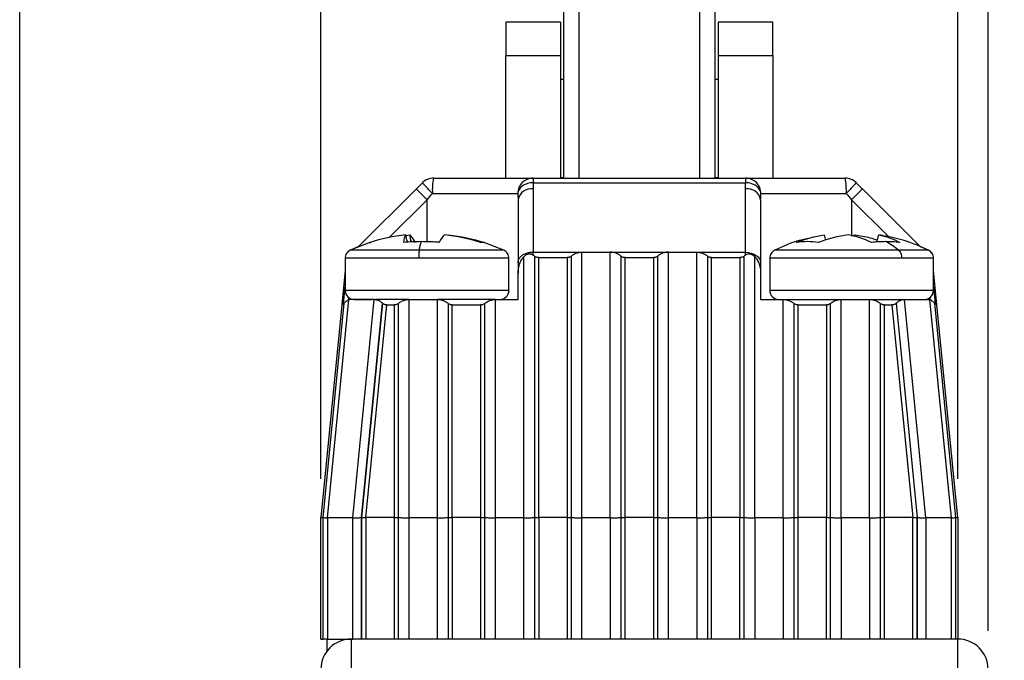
# Model space of a CAD drawing. Header units: millimetres. Extents: x 0 to 432, y 0 to 279.
# Tile 11 of 14: x 235 to 268, y 168 to 190. Entities that reach past the tile are written whole.
import ezdxf

# ---------------------------------------------------------------- set-up
doc = ezdxf.new("R2010")
doc.units = ezdxf.units.MM
doc.layers.add('DIMENSIONS', color=140, linetype='Continuous')
doc.styles.add('SLDTEXTSTYLE0', font='TXT', dxfattribs={"width": 0.75})
doc.dimstyles.new('SLDDIMSTYLE2', dxfattribs={"dimtxt": 3.5, "dimasz": 3.5, "dimexe": 0, "dimexo": 0.0625, "dimgap": 0.875, "dimtad": 0, "dimtih": 1, "dimtoh": 1, "dimdec": 1, "dimrnd": 1e-09, "dimzin": 12, "dimdsep": 46, "dimtxsty": 'SLDTEXTSTYLE0', "dimsah": 1, "dimcen": 0.09, "dimadec": 0, "dimazin": 3, "dimtfac": 1, "dimtdec": 1, "dimtofl": 0, "dimtmove": 0, "dimatfit": 3, "dimfxl": 0, "dimfrac": 2, "dimtolj": 1, "dimtzin": 12, "dimarcsym": 0})
doc.dimstyles.new('SLDDIMSTYLE3', dxfattribs={"dimtxt": 3.5, "dimasz": 3.5, "dimexe": 0, "dimexo": 0.0625, "dimgap": 0.875, "dimtad": 0, "dimtih": 1, "dimtoh": 1, "dimdec": 1, "dimrnd": 1e-09, "dimzin": 4, "dimdsep": 46, "dimtxsty": 'SLDTEXTSTYLE0', "dimsah": 1, "dimcen": 0.09, "dimadec": 0, "dimazin": 1, "dimtfac": 1, "dimtdec": 1, "dimtmove": 0, "dimatfit": 0, "dimfxl": 0, "dimfrac": 2, "dimtolj": 1, "dimtzin": 12, "dimarcsym": 0})

# ---------------------------------------------------------------- blocks, each defined once
blk = doc.blocks.new('_D_6')
at = {"layer": 'DIMENSIONS'}
for p, q in [((259.156, 190.696), (286.564, 190.696)), ((283.389, 190.696), (283.389, 153.24)), ((278.863, 146.919), (277.797, 146.919)), ((277.797, 146.919), (277.797, 141.363)), ((287.914, 146.919), (288.981, 146.919)), ((288.981, 146.919), (288.981, 141.363)), ((277.797, 141.363), (278.863, 141.363)), ((288.981, 141.363), (287.914, 141.363)), ((283.389, 103.196), (283.389, 140.652)), ((265.956, 103.196), (286.564, 103.196))]:
    blk.add_line(p, q, dxfattribs=at)
for points in [[(283.389, 190.696), (282.389, 187.196), (284.389, 187.196)], [(283.389, 103.196), (284.389, 106.696), (282.389, 106.696)]]:
    blk.add_solid(points, dxfattribs=at)
at = {"layer": 'DIMENSIONS', "char_height": 3.5, "attachment_point": 1, "style": 'SLDTEXTSTYLE0'}
for s, insert in [('87.5', (278.863, 152.142)), ('3.44', (278.863, 145.874))]:
    blk.add_mtext(s, dxfattribs=dict(at, insert=insert))
blk = doc.blocks.new('_D_7')
at = {"layer": 'DIMENSIONS'}
for p, q in [((245.386, 174.475), (245.386, 203.871)), ((266.386, 174.475), (266.386, 203.871)), ((245.386, 200.696), (239.036, 200.696)), ((251.361, 200.67), (250.294, 200.67)), ((250.294, 200.67), (250.294, 195.113)), ((260.412, 200.67), (261.479, 200.67)), ((261.479, 200.67), (261.479, 195.113)), ((266.386, 200.696), (272.736, 200.696)), ((250.294, 195.113), (251.361, 195.113)), ((261.479, 195.113), (260.412, 195.113))]:
    blk.add_line(p, q, dxfattribs=at)
for points in [[(245.386, 200.696), (241.886, 201.696), (241.886, 199.696)], [(266.386, 200.696), (269.886, 199.696), (269.886, 201.696)]]:
    blk.add_solid(points, dxfattribs=at)
at = {"layer": 'DIMENSIONS', "char_height": 3.5, "attachment_point": 1, "style": 'SLDTEXTSTYLE0'}
for s, insert in [('21.0', (251.361, 205.892)), ('0.83', (251.361, 199.625))]:
    blk.add_mtext(s, dxfattribs=dict(at, insert=insert))
blk = doc.blocks.new('_D_8')
at = {"layer": 'DIMENSIONS'}
for p, q in [((235.453, 165.606), (235.453, 218.429)), ((267.386, 169.466), (267.386, 218.429)), ((235.453, 215.254), (242.758, 215.254)), ((246.894, 215.227), (245.828, 215.227)), ((245.828, 215.227), (245.828, 209.671)), ((255.945, 215.227), (257.012, 215.227)), ((257.012, 215.227), (257.012, 209.671)), ((267.386, 215.254), (260.081, 215.254)), ((245.828, 209.671), (246.894, 209.671)), ((257.012, 209.671), (255.945, 209.671))]:
    blk.add_line(p, q, dxfattribs=at)
for points in [[(235.453, 215.254), (238.953, 214.254), (238.953, 216.254)], [(267.386, 215.254), (263.886, 216.254), (263.886, 214.254)]]:
    blk.add_solid(points, dxfattribs=at)
at = {"layer": 'DIMENSIONS', "char_height": 3.5, "attachment_point": 1, "style": 'SLDTEXTSTYLE0'}
for s, insert in [('31.9', (246.894, 220.45)), ('1.26', (246.894, 214.183))]:
    blk.add_mtext(s, dxfattribs=dict(at, insert=insert))

msp = doc.modelspace()

# ---------------------------------------------------------------- linework, layer by layer
at = {"color": 8, "linetype": 'Continuous', "lineweight": 25}
for p, q in [((253.886, 190.696), (253.886, 184.396)), ((257.886, 184.396), (257.886, 190.696)), ((248.886, 183.688), (247.641, 182.442)), ((248.886, 182.294), (248.886, 183.688)), ((262.887, 183.688), (262.887, 182.5)), ((262.887, 183.688), (264.122, 182.452)), ((248.629, 182.026), (246.356, 182.026)), ((251.416, 182.026), (248.629, 182.026)), ((264.434, 182.026), (260.356, 182.026)), ((265.416, 182.026), (264.434, 182.026)), ((248.611, 181.755), (246.186, 181.755)), ((251.586, 181.755), (248.611, 181.755)), ((264.538, 181.755), (260.186, 181.755)), ((265.586, 181.755), (264.538, 181.755)), ((265.587, 181.755), (265.586, 181.755)), ((246.134, 180.264), (246.186, 180.799)), ((251.586, 180.696), (246.186, 180.696)), ((265.586, 180.696), (260.186, 180.696)), ((265.586, 180.807), (265.639, 180.264)), ((253.994, 169.196), (253.994, 173.196)), ((257.779, 173.196), (257.779, 169.196))]:
    msp.add_line(p, q, dxfattribs=at)
at = {"color": 7, "linetype": 'Continuous', "lineweight": 25}
for p, q in [((253.286, 189.546), (251.486, 189.546)), ((251.486, 189.546), (251.486, 188.441)), ((253.286, 189.546), (253.286, 188.441)), ((258.486, 189.546), (258.486, 188.441)), ((260.286, 189.546), (258.486, 189.546)), ((260.286, 188.441), (260.286, 189.546)), ((251.486, 184.396), (251.486, 188.441)), ((251.486, 188.441), (253.286, 188.441)), ((253.286, 188.441), (253.286, 184.396)), ((258.486, 188.441), (258.486, 184.396)), ((258.486, 188.441), (260.286, 188.441)), ((260.286, 188.441), (260.286, 184.396)), ((253.386, 187.654), (253.286, 187.654)), ((258.486, 187.654), (258.386, 187.654)), ((253.286, 184.421), (253.386, 184.421)), ((258.386, 184.421), (258.486, 184.421)), ((252.38, 184.396), (252.38, 184.249)), ((252.38, 184.396), (259.393, 184.396)), ((252.38, 184.249), (259.393, 184.249)), ((259.393, 184.249), (259.393, 184.396)), ((246.62, 182.129), (248.533, 184.042)), ((249.064, 183.896), (251.881, 183.896)), ((252.386, 184.042), (252.386, 181.956)), ((259.387, 181.956), (259.387, 184.042)), ((259.892, 183.896), (262.709, 183.896)), ((263.24, 184.042), (265.153, 182.129)), ((251.886, 183.688), (251.886, 181.602)), ((259.887, 183.688), (259.887, 181.602)), ((248.224, 182.354), (248.184, 182.528)), ((248.188, 182.508), (248.314, 182.528)), ((248.347, 182.354), (248.314, 182.528)), ((262.039, 182.354), (261.988, 182.528)), ((262.887, 182.5), (263.001, 182.528)), ((262.999, 182.472), (263.001, 182.528)), ((263.733, 182.354), (263.785, 182.528)), ((263.913, 182.502), (263.785, 182.528)), ((247.032, 182.291), (246.356, 182.026)), ((246.356, 182.026), (246.641, 182.15)), ((246.999, 182.274), (247.039, 182.274)), ((248.224, 182.354), (248.241, 182.28)), ((248.361, 182.286), (248.347, 182.354)), ((248.347, 182.354), (248.352, 182.286)), ((248.886, 182.294), (249.074, 182.303)), ((249.074, 182.303), (249.293, 182.292)), ((250.733, 182.274), (250.653, 182.274)), ((251.416, 182.026), (250.74, 182.291)), ((263.717, 182.285), (263.733, 182.354)), ((252.386, 181.862), (252.386, 181.956)), ((252.386, 181.956), (253.994, 181.956)), ((252.429, 181.828), (252.429, 173.203)), ((253.644, 173.203), (253.644, 181.828)), ((253.994, 173.196), (253.994, 181.956)), ((253.994, 181.956), (254.929, 181.956)), ((254.929, 173.196), (254.929, 181.956)), ((254.929, 181.956), (256.844, 181.956)), ((255.279, 181.828), (255.279, 173.203)), ((256.494, 173.203), (256.494, 181.828)), ((256.844, 173.196), (256.844, 181.956)), ((256.844, 181.956), (257.779, 181.956)), ((257.779, 173.196), (257.779, 181.956)), ((257.779, 181.956), (259.387, 181.956)), ((258.129, 181.828), (258.129, 173.203)), ((259.344, 173.203), (259.344, 181.828)), ((259.387, 181.862), (259.387, 181.956)), ((265.417, 182.026), (265.153, 182.129)), ((246.186, 181.755), (246.186, 180.696)), ((251.586, 180.696), (251.586, 181.755)), ((251.886, 181.602), (251.886, 181.252)), ((252.079, 173.196), (252.079, 181.808)), ((252.569, 173.205), (252.569, 181.777)), ((252.569, 181.777), (253.504, 181.777)), ((253.504, 181.777), (253.504, 173.205)), ((255.419, 173.205), (255.419, 181.777)), ((255.419, 181.777), (256.354, 181.777)), ((256.354, 181.777), (256.354, 173.205)), ((258.269, 173.205), (258.269, 181.777)), ((258.269, 181.777), (259.204, 181.777)), ((259.204, 181.777), (259.204, 173.205)), ((259.694, 173.196), (259.694, 181.808)), ((259.887, 181.602), (259.887, 181.252)), ((260.186, 181.755), (260.186, 180.696)), ((265.586, 180.696), (265.586, 181.755)), ((265.587, 181.347), (265.587, 181.755)), ((246.186, 181.347), (246.075, 180.216)), ((251.886, 180.396), (251.886, 181.252)), ((259.887, 181.252), (259.887, 180.396)), ((265.698, 180.216), (265.586, 181.355)), ((246.075, 180.216), (245.386, 173.205)), ((245.457, 173.202), (246.152, 180.279)), ((245.598, 173.197), (246.305, 180.396)), ((246.152, 180.279), (246.075, 180.216)), ((246.3, 180.46), (246.294, 180.396)), ((246.294, 180.396), (246.305, 180.396)), ((246.437, 173.197), (247.144, 180.396)), ((247.411, 180.279), (246.716, 173.202)), ((247.422, 180.269), (246.728, 173.203)), ((246.869, 173.205), (247.558, 180.216)), ((247.144, 180.396), (247.198, 180.396)), ((248.294, 180.396), (247.198, 180.396)), ((247.422, 180.269), (247.411, 180.279)), ((247.558, 180.216), (247.804, 180.216)), ((247.804, 180.216), (247.804, 173.205)), ((247.944, 173.203), (247.944, 180.267)), ((248.294, 173.196), (248.294, 180.396)), ((248.294, 180.396), (249.229, 180.396)), ((249.229, 173.196), (249.229, 180.396)), ((251.144, 180.396), (249.229, 180.396)), ((249.579, 180.267), (249.579, 173.203)), ((249.719, 173.205), (249.719, 180.216)), ((249.719, 180.216), (250.654, 180.216)), ((250.654, 180.216), (250.654, 173.205)), ((250.794, 173.203), (250.794, 180.267)), ((251.144, 173.196), (251.144, 180.396)), ((251.144, 180.396), (251.886, 180.396)), ((259.887, 180.396), (260.629, 180.396)), ((260.629, 173.196), (260.629, 180.396)), ((260.629, 180.396), (262.544, 180.396)), ((260.979, 180.267), (260.979, 173.203)), ((261.119, 173.205), (261.119, 180.216)), ((261.119, 180.216), (262.054, 180.216)), ((262.054, 180.216), (262.054, 173.205)), ((262.194, 173.203), (262.194, 180.267)), ((262.544, 173.196), (262.544, 180.396)), ((262.544, 180.396), (263.479, 180.396)), ((263.479, 173.196), (263.479, 180.396)), ((263.479, 180.396), (264.575, 180.396)), ((263.829, 180.267), (263.829, 173.203)), ((263.969, 173.205), (263.969, 180.216)), ((263.969, 180.216), (264.215, 180.216)), ((264.215, 180.216), (264.903, 173.205)), ((264.362, 180.279), (264.351, 180.269)), ((264.351, 180.269), (265.045, 173.203)), ((265.057, 173.202), (264.362, 180.279)), ((264.575, 180.396), (264.629, 180.396)), ((265.336, 173.197), (264.629, 180.396)), ((266.175, 173.197), (265.468, 180.396)), ((265.468, 180.396), (265.479, 180.396)), ((265.479, 180.396), (265.473, 180.461)), ((265.621, 180.279), (266.316, 173.202)), ((265.698, 180.216), (265.621, 180.279)), ((266.386, 173.205), (265.698, 180.216)), ((245.386, 173.205), (245.457, 173.202)), ((245.386, 169.196), (245.386, 173.205)), ((245.457, 169.196), (245.457, 173.202)), ((245.598, 173.197), (245.598, 169.196)), ((246.437, 169.196), (246.437, 173.197)), ((246.716, 173.202), (246.728, 173.203)), ((246.716, 173.202), (246.716, 169.196)), ((246.728, 173.203), (246.728, 169.196)), ((247.804, 173.205), (246.869, 173.205)), ((246.869, 173.205), (246.869, 169.196)), ((247.804, 173.205), (247.804, 169.196)), ((247.944, 169.196), (247.944, 173.203)), ((248.294, 169.196), (248.294, 173.196)), ((249.229, 173.196), (248.294, 173.196)), ((249.229, 169.196), (249.229, 173.196)), ((249.579, 173.203), (249.579, 169.196)), ((250.654, 173.205), (249.719, 173.205)), ((249.719, 173.205), (249.719, 169.196)), ((250.654, 173.205), (250.654, 169.196)), ((250.794, 169.196), (250.794, 173.203)), ((251.144, 169.196), (251.144, 173.196)), ((252.079, 173.196), (251.144, 173.196)), ((252.079, 169.196), (252.079, 173.196)), ((252.429, 173.203), (252.429, 169.196)), ((252.569, 173.205), (252.569, 169.196)), ((253.504, 173.205), (252.569, 173.205)), ((253.504, 173.205), (253.504, 169.196)), ((253.644, 169.196), (253.644, 173.203)), ((254.929, 173.196), (253.994, 173.196)), ((254.929, 173.196), (254.929, 169.196)), ((255.279, 173.203), (255.279, 169.196)), ((255.419, 169.196), (255.419, 173.205)), ((256.354, 173.205), (255.419, 173.205)), ((256.354, 173.205), (256.354, 169.196)), ((256.494, 169.196), (256.494, 173.203)), ((256.844, 169.196), (256.844, 173.196)), ((257.779, 173.196), (256.844, 173.196)), ((258.129, 173.203), (258.129, 169.196)), ((259.204, 173.205), (258.269, 173.205)), ((258.269, 169.196), (258.269, 173.205)), ((259.204, 169.196), (259.204, 173.205)), ((259.344, 169.196), (259.344, 173.203)), ((259.694, 173.196), (259.694, 169.196)), ((260.629, 173.196), (259.694, 173.196)), ((260.629, 173.196), (260.629, 169.196)), ((260.979, 173.203), (260.979, 169.196)), ((261.119, 169.196), (261.119, 173.205)), ((262.054, 173.205), (261.119, 173.205)), ((262.054, 169.196), (262.054, 173.205)), ((262.194, 169.196), (262.194, 173.203)), ((262.544, 173.196), (262.544, 169.196)), ((263.479, 173.196), (262.544, 173.196)), ((263.479, 173.196), (263.479, 169.196)), ((263.829, 173.203), (263.829, 169.196)), ((263.969, 169.196), (263.969, 173.205)), ((264.903, 173.205), (263.969, 173.205)), ((264.904, 169.196), (264.903, 173.205)), ((265.045, 169.196), (265.045, 173.203)), ((265.045, 173.203), (265.057, 173.202)), ((265.057, 169.196), (265.057, 173.202)), ((265.336, 173.197), (265.336, 169.196)), ((266.175, 169.196), (266.175, 173.197)), ((266.316, 173.202), (266.386, 173.205)), ((266.316, 173.202), (266.316, 169.196)), ((266.386, 173.205), (266.386, 169.196)), ((245.386, 169.196), (245.457, 169.196)), ((245.583, 169.196), (245.583, 168.792)), ((246.386, 169.196), (246.386, 168.196)), ((266.386, 169.196), (246.386, 169.196)), ((266.386, 169.196), (266.386, 169.196)), ((266.386, 168.196), (266.386, 169.196))]:
    msp.add_line(p, q, dxfattribs=at)
at = {"color": 7, "linetype": 'Continuous', "lineweight": 25, "flags": 128}
for points in [[(248.533, 184.042), (248.539, 184.035), (248.559, 184.015), (248.592, 183.982), (248.636, 183.938), (248.69, 183.885), (248.751, 183.823), (248.817, 183.757), (248.886, 183.688)], [(262.887, 183.688), (262.956, 183.757), (263.022, 183.823), (263.083, 183.885), (263.137, 183.938), (263.181, 183.982), (263.213, 184.015), (263.234, 184.035), (263.24, 184.042)]]:
    msp.add_lwpolyline(points, dxfattribs=at)
at = {"color": 7, "linetype": 'Continuous', "lineweight": 25}
for centre, radius, start, end in [((249.094, 183.896), 0.5, 90, 135), ((251.195, 184.02), 2.135, 169.8703, 183.3453), ((252.38, 183.896), 0.5, 90.0501, 180.0508), ((259.393, 183.896), 0.5, 359.9492, 89.9499), ((260.578, 184.02), 2.135, 356.6547, 10.1299), ((262.679, 183.896), 0.5, 45, 90), ((252.324, 183.6), 0.446, 81.9507, 168.5779), ((259.449, 183.6), 0.446, 11.4221, 98.0493), ((246.486, 180.696), 0.3, 180, 270), ((251.286, 180.696), 0.3, 270, 0), ((260.486, 180.696), 0.3, 180, 270), ((265.286, 180.696), 0.3, 270, 0), ((246.386, 168.196), 1, 90, 180), ((266.386, 168.196), 1, 360, 90)]:
    msp.add_arc(centre, radius, start, end, dxfattribs=at)
for points, knots in [([(253.386, 190.18), (253.386, 190.185), (253.386, 190.21), (253.386, 190.089), (253.386, 189.837), (253.386, 189.553), (253.386, 189.411)], [0, 0, 0, 0, 0.073316, 0.396646, 0.698373, 1, 1, 1, 1]), ([(258.386, 189.411), (258.386, 189.553), (258.386, 189.837), (258.386, 190.089), (258.386, 190.21), (258.386, 190.185), (258.386, 190.18)], [0, 0, 0, 0, 0.301627, 0.603354, 0.926684, 1, 1, 1, 1]), ([(253.386, 189.411), (253.386, 189.248), (253.386, 188.92), (253.386, 188.389), (253.386, 187.921), (253.386, 187.404), (253.386, 186.713), (253.386, 185.861), (253.386, 185.072), (253.386, 184.604), (253.386, 184.396)], [0, 0, 0, 0, 0.139069, 0.278091, 0.352745, 0.427307, 0.579494, 0.73168, 0.880705, 1, 1, 1, 1]), ([(258.386, 184.396), (258.386, 184.604), (258.386, 185.072), (258.386, 185.861), (258.386, 186.713), (258.386, 187.404), (258.386, 187.921), (258.386, 188.389), (258.386, 188.92), (258.386, 189.248), (258.386, 189.411)], [0, 0, 0, 0, 0.119295, 0.26832, 0.420506, 0.572693, 0.647255, 0.721909, 0.860931, 1, 1, 1, 1]), ([(248.533, 184.042), (248.567, 184.076), (248.636, 184.145), (248.705, 184.215), (248.74, 184.249)], [0, 0, 0, 0, 0.500109, 1, 1, 1, 1]), ([(249.064, 183.896), (249.023, 183.936), (248.98, 183.98), (248.898, 184.065), (248.859, 184.106), (248.797, 184.175), (248.773, 184.202), (248.744, 184.238), (248.738, 184.247), (248.74, 184.249)], [0, 0, 0, 0, 0.25, 0.25, 0.5, 0.5, 0.75, 0.75, 1, 1, 1, 1]), ([(249.094, 184.396), (249.152, 184.396), (249.269, 184.396), (249.443, 184.396), (249.615, 184.396), (249.785, 184.396), (249.953, 184.396), (250.118, 184.396), (250.43, 184.396), (250.868, 184.396), (251.375, 184.396), (251.797, 184.396), (252.058, 184.396), (252.211, 184.396), (252.295, 184.396), (252.354, 184.396), (252.371, 184.396), (252.38, 184.396)], [0, 0, 0, 0, 0.034729, 0.069245, 0.103633, 0.137981, 0.172378, 0.20691, 0.241663, 0.370738, 0.500024, 0.629097, 0.758385, 0.818964, 0.879113, 0.939302, 1, 1, 1, 1]), ([(252.38, 184.249), (252.322, 184.247), (252.26, 184.238), (252.14, 184.202), (252.082, 184.175), (251.986, 184.106), (251.947, 184.065), (251.896, 183.98), (251.883, 183.936), (251.881, 183.896)], [0, 0, 0, 0, 0.25, 0.25, 0.5, 0.5, 0.75, 0.75, 1, 1, 1, 1]), ([(252.38, 184.249), (252.382, 184.215), (252.385, 184.145), (252.386, 184.076), (252.386, 184.042)], [0, 0, 0, 0, 0.499891, 1, 1, 1, 1]), ([(259.387, 184.042), (259.387, 184.076), (259.388, 184.145), (259.391, 184.215), (259.393, 184.249)], [0, 0, 0, 0, 0.50011, 1, 1, 1, 1]), ([(259.393, 184.396), (259.397, 184.396), (259.406, 184.396), (259.43, 184.396), (259.462, 184.396), (259.502, 184.396), (259.551, 184.396), (259.609, 184.396), (259.736, 184.396), (259.976, 184.396), (260.398, 184.396), (260.905, 184.396), (261.382, 184.396), (261.777, 184.396), (262.072, 184.396), (262.373, 184.396), (262.577, 184.396), (262.679, 184.396)], [0, 0, 0, 0, 0.03473, 0.069245, 0.103633, 0.137982, 0.172378, 0.20691, 0.241664, 0.370793, 0.500025, 0.629154, 0.758386, 0.819005, 0.879168, 0.939343, 1, 1, 1, 1]), ([(259.892, 183.896), (259.89, 183.936), (259.877, 183.98), (259.826, 184.065), (259.787, 184.106), (259.69, 184.175), (259.633, 184.202), (259.513, 184.238), (259.451, 184.247), (259.393, 184.249)], [0, 0, 0, 0, 0.25, 0.25, 0.5, 0.5, 0.75, 0.75, 1, 1, 1, 1]), ([(263.033, 184.249), (263.035, 184.247), (263.029, 184.238), (263, 184.202), (262.976, 184.175), (262.913, 184.106), (262.875, 184.065), (262.793, 183.98), (262.75, 183.936), (262.709, 183.896)], [0, 0, 0, 0, 0.25, 0.25, 0.5, 0.5, 0.75, 0.75, 1, 1, 1, 1]), ([(263.033, 184.249), (263.067, 184.215), (263.137, 184.145), (263.206, 184.076), (263.24, 184.042)], [0, 0, 0, 0, 0.499891, 1, 1, 1, 1]), ([(263.001, 182.528), (263.164, 182.504), (263.409, 182.466), (263.652, 182.382), (263.733, 182.354)], [0, 0, 0, 0, 0.666019, 1, 1, 1, 1]), ([(265.416, 182.026), (265.153, 182.141), (264.669, 182.354), (264.15, 182.454), (263.912, 182.5)], [0, 0, 0, 0, 0.542333, 1, 1, 1, 1]), ([(261.442, 182.405), (261.346, 182.384), (260.969, 182.306), (260.618, 182.145), (260.356, 182.026)], [0, 0, 0, 0, 0.256145, 1, 1, 1, 1]), ([(246.356, 182.026), (246.332, 182.012), (246.284, 181.983), (246.229, 181.917), (246.193, 181.839), (246.188, 181.783), (246.186, 181.755)], [0, 0, 0, 0, 0.24501, 0.500002, 0.754987, 1, 1, 1, 1]), ([(246.292, 181.983), (246.293, 181.984), (246.31, 182.003), (246.334, 182.015), (246.356, 182.026)], [0, 0, 0, 0, 0.070019, 1, 1, 1, 1]), ([(248.629, 182.026), (248.624, 182.003), (248.619, 181.964), (248.613, 181.866), (248.611, 181.809), (248.611, 181.755)], [0, 0, 0, 0, 0.5, 0.5, 1, 1, 1, 1]), ([(251.586, 181.755), (251.584, 181.783), (251.579, 181.839), (251.543, 181.917), (251.489, 181.983), (251.44, 182.012), (251.416, 182.026)], [0, 0, 0, 0, 0.2450133, 0.4999979, 0.7549904, 1, 1, 1, 1]), ([(251.886, 181.602), (251.887, 181.619), (251.889, 181.652), (251.903, 181.7), (251.923, 181.742), (251.947, 181.779), (251.974, 181.81), (252.003, 181.837), (252.053, 181.876), (252.136, 181.92), (252.259, 181.954), (252.344, 181.955), (252.386, 181.956)], [0, 0, 0, 0, 0.0901472, 0.1741183, 0.2519118, 0.3235267, 0.3889624, 0.4482188, 0.5012963, 0.6737326, 0.8399393, 1, 1, 1, 1]), ([(252.079, 181.808), (252.093, 181.822), (252.12, 181.849), (252.165, 181.878), (252.211, 181.897), (252.257, 181.904), (252.303, 181.901), (252.347, 181.886), (252.373, 181.87), (252.386, 181.862)], [0, 0, 0, 0, 0.160636, 0.305268, 0.439098, 0.568635, 0.701025, 0.842983, 1, 1, 1, 1]), ([(252.386, 181.862), (252.394, 181.856), (252.409, 181.845), (252.422, 181.834), (252.429, 181.828)], [0, 0, 0, 0, 0.495041, 1, 1, 1, 1]), ([(252.569, 181.777), (252.557, 181.777), (252.531, 181.779), (252.494, 181.789), (252.458, 181.805), (252.439, 181.82), (252.429, 181.828)], [0, 0, 0, 0, 0.2235804, 0.4607181, 0.7178371, 1, 1, 1, 1]), ([(253.644, 181.828), (253.634, 181.82), (253.615, 181.805), (253.579, 181.789), (253.542, 181.779), (253.516, 181.777), (253.504, 181.777)], [0, 0, 0, 0, 0.282163, 0.539282, 0.77642, 1, 1, 1, 1]), ([(253.644, 181.828), (253.659, 181.841), (253.69, 181.866), (253.745, 181.898), (253.812, 181.927), (253.895, 181.951), (253.961, 181.954), (253.994, 181.956)], [0, 0, 0, 0, 0.183784, 0.35855, 0.527779, 0.767401, 1, 1, 1, 1]), ([(255.279, 181.828), (255.264, 181.841), (255.233, 181.866), (255.178, 181.898), (255.111, 181.927), (255.028, 181.951), (254.962, 181.954), (254.929, 181.956)], [0, 0, 0, 0, 0.183836, 0.358602, 0.527782, 0.767447, 1, 1, 1, 1]), ([(255.419, 181.777), (255.407, 181.777), (255.381, 181.779), (255.344, 181.789), (255.308, 181.805), (255.289, 181.82), (255.279, 181.828)], [0, 0, 0, 0, 0.22358, 0.460718, 0.717837, 1, 1, 1, 1]), ([(256.494, 181.828), (256.484, 181.82), (256.465, 181.805), (256.429, 181.789), (256.392, 181.779), (256.366, 181.777), (256.354, 181.777)], [0, 0, 0, 0, 0.282163, 0.539282, 0.77642, 1, 1, 1, 1]), ([(256.844, 181.956), (256.827, 181.956), (256.795, 181.955), (256.747, 181.948), (256.7, 181.938), (256.638, 181.918), (256.564, 181.883), (256.518, 181.847), (256.494, 181.828)], [0, 0, 0, 0, 0.115657, 0.231644, 0.35007, 0.472922, 0.726578, 1, 1, 1, 1]), ([(257.779, 181.956), (257.796, 181.956), (257.828, 181.955), (257.876, 181.948), (257.923, 181.938), (257.985, 181.918), (258.059, 181.883), (258.105, 181.847), (258.129, 181.828)], [0, 0, 0, 0, 0.115676, 0.231669, 0.35009, 0.472924, 0.726608, 1, 1, 1, 1]), ([(258.269, 181.777), (258.257, 181.777), (258.231, 181.779), (258.194, 181.789), (258.158, 181.805), (258.139, 181.82), (258.129, 181.828)], [0, 0, 0, 0, 0.22358, 0.460718, 0.717837, 1, 1, 1, 1]), ([(259.344, 181.828), (259.334, 181.82), (259.315, 181.805), (259.279, 181.789), (259.242, 181.779), (259.216, 181.777), (259.204, 181.777)], [0, 0, 0, 0, 0.282163, 0.539282, 0.77642, 1, 1, 1, 1]), ([(259.344, 181.828), (259.351, 181.834), (259.364, 181.845), (259.379, 181.856), (259.387, 181.862)], [0, 0, 0, 0, 0.504959, 1, 1, 1, 1]), ([(259.387, 181.956), (259.518, 181.956), (259.648, 181.918), (259.833, 181.786), (259.887, 181.694), (259.887, 181.602)], [0, 0, 0, 0, 0.5, 0.5, 1, 1, 1, 1]), ([(259.387, 181.862), (259.403, 181.871), (259.432, 181.89), (259.485, 181.904), (259.539, 181.903), (259.593, 181.886), (259.647, 181.855), (259.677, 181.824), (259.694, 181.808)], [0, 0, 0, 0, 0.181636, 0.343897, 0.496045, 0.649188, 0.814232, 1, 1, 1, 1]), ([(260.356, 182.026), (260.332, 182.012), (260.284, 181.983), (260.229, 181.917), (260.193, 181.839), (260.188, 181.783), (260.186, 181.755)], [0, 0, 0, 0, 0.24501, 0.500003, 0.754988, 1, 1, 1, 1]), ([(264.434, 182.026), (264.463, 182.003), (264.491, 181.964), (264.528, 181.866), (264.538, 181.809), (264.538, 181.755)], [0, 0, 0, 0, 0.5, 0.5, 1, 1, 1, 1]), ([(265.586, 181.755), (265.584, 181.783), (265.579, 181.839), (265.543, 181.917), (265.488, 181.983), (265.44, 182.012), (265.416, 182.026)], [0, 0, 0, 0, 0.245012, 0.499997, 0.75499, 1, 1, 1, 1]), ([(265.587, 181.755), (265.585, 181.783), (265.58, 181.839), (265.544, 181.917), (265.489, 181.983), (265.441, 182.012), (265.417, 182.026)], [0, 0, 0, 0, 0.245011, 0.499996, 0.754991, 1, 1, 1, 1]), ([(251.886, 181.252), (251.887, 181.285), (251.889, 181.347), (251.902, 181.432), (251.918, 181.502), (251.946, 181.592), (251.992, 181.699), (252.052, 181.774), (252.079, 181.808)], [0, 0, 0, 0, 0.165602, 0.308179, 0.427738, 0.524299, 0.781333, 1, 1, 1, 1]), ([(259.694, 181.808), (259.707, 181.792), (259.736, 181.759), (259.773, 181.701), (259.808, 181.635), (259.843, 181.547), (259.878, 181.419), (259.884, 181.314), (259.887, 181.252)], [0, 0, 0, 0, 0.104792, 0.21893, 0.342679, 0.476248, 0.6922, 1, 1, 1, 1]), ([(246.152, 180.279), (246.168, 180.293), (246.2, 180.319), (246.24, 180.351), (246.272, 180.378), (246.286, 180.39), (246.294, 180.396)], [0, 0, 0, 0, 0.268941, 0.521105, 0.762511, 1, 1, 1, 1]), ([(247.144, 180.396), (247.11, 180.396), (247.042, 180.396), (246.944, 180.396), (246.831, 180.396), (246.708, 180.396), (246.583, 180.396), (246.477, 180.396), (246.395, 180.396), (246.335, 180.396), (246.315, 180.396), (246.305, 180.396)], [0, 0, 0, 0, 0.081458, 0.162385, 0.24365, 0.371868, 0.500068, 0.628288, 0.756485, 0.878138, 1, 1, 1, 1]), ([(246.496, 180.396), (246.494, 180.396), (246.487, 180.396), (246.567, 180.396), (246.744, 180.396), (246.923, 180.396), (247.055, 180.396), (247.07, 180.396)], [0, 0, 0, 0, 0.121803, 0.38747, 0.674932, 0.962708, 1, 1, 1, 1]), ([(247.198, 180.396), (247.215, 180.391), (247.248, 180.382), (247.294, 180.363), (247.337, 180.339), (247.377, 180.311), (247.4, 180.29), (247.411, 180.279)], [0, 0, 0, 0, 0.189921, 0.381438, 0.578142, 0.783353, 1, 1, 1, 1]), ([(247.558, 180.216), (247.545, 180.217), (247.52, 180.218), (247.483, 180.229), (247.448, 180.246), (247.431, 180.261), (247.422, 180.269)], [0, 0, 0, 0, 0.229494, 0.467768, 0.722499, 1, 1, 1, 1]), ([(247.944, 180.267), (247.934, 180.26), (247.915, 180.245), (247.879, 180.229), (247.842, 180.218), (247.816, 180.217), (247.804, 180.216)], [0, 0, 0, 0, 0.282163, 0.539282, 0.77642, 1, 1, 1, 1]), ([(247.944, 180.267), (247.959, 180.28), (247.99, 180.305), (248.045, 180.337), (248.112, 180.367), (248.195, 180.391), (248.261, 180.394), (248.294, 180.396)], [0, 0, 0, 0, 0.183784, 0.35855, 0.527779, 0.767401, 1, 1, 1, 1]), ([(249.229, 180.396), (249.246, 180.395), (249.278, 180.394), (249.326, 180.388), (249.373, 180.377), (249.435, 180.358), (249.509, 180.323), (249.555, 180.286), (249.579, 180.267)], [0, 0, 0, 0, 0.115676, 0.231669, 0.35009, 0.472924, 0.726608, 1, 1, 1, 1]), ([(249.719, 180.216), (249.707, 180.217), (249.681, 180.218), (249.644, 180.229), (249.608, 180.245), (249.589, 180.26), (249.579, 180.267)], [0, 0, 0, 0, 0.22358, 0.460718, 0.717837, 1, 1, 1, 1]), ([(250.794, 180.267), (250.784, 180.26), (250.765, 180.245), (250.729, 180.229), (250.692, 180.218), (250.666, 180.217), (250.654, 180.216)], [0, 0, 0, 0, 0.282163, 0.539282, 0.77642, 1, 1, 1, 1]), ([(250.794, 180.267), (250.809, 180.28), (250.84, 180.305), (250.895, 180.337), (250.962, 180.367), (251.045, 180.391), (251.111, 180.394), (251.144, 180.396)], [0, 0, 0, 0, 0.183784, 0.35855, 0.527779, 0.767401, 1, 1, 1, 1]), ([(251.18, 180.396), (251.182, 180.396), (251.241, 180.396), (251.279, 180.396), (251.277, 180.396), (251.276, 180.396)], [0, 0, 0, 0, 0.020404, 0.656361, 1, 1, 1, 1]), ([(260.497, 180.396), (260.494, 180.396), (260.485, 180.396), (260.524, 180.396), (260.553, 180.396), (260.588, 180.396), (260.592, 180.396)], [0, 0, 0, 0, 0.26026, 0.60485, 0.953293, 1, 1, 1, 1]), ([(260.629, 180.396), (260.646, 180.395), (260.678, 180.394), (260.726, 180.388), (260.773, 180.377), (260.835, 180.358), (260.909, 180.323), (260.955, 180.286), (260.979, 180.267)], [0, 0, 0, 0, 0.115676, 0.231669, 0.35009, 0.472924, 0.726608, 1, 1, 1, 1]), ([(261.119, 180.216), (261.107, 180.217), (261.081, 180.218), (261.044, 180.229), (261.008, 180.245), (260.989, 180.26), (260.979, 180.267)], [0, 0, 0, 0, 0.22358, 0.460718, 0.717837, 1, 1, 1, 1]), ([(262.194, 180.267), (262.184, 180.26), (262.165, 180.245), (262.129, 180.229), (262.092, 180.218), (262.066, 180.217), (262.054, 180.216)], [0, 0, 0, 0, 0.282163, 0.539282, 0.77642, 1, 1, 1, 1]), ([(262.194, 180.267), (262.209, 180.28), (262.24, 180.305), (262.295, 180.337), (262.362, 180.367), (262.445, 180.391), (262.511, 180.394), (262.544, 180.396)], [0, 0, 0, 0, 0.1837839, 0.3585502, 0.5277791, 0.7674006, 1, 1, 1, 1]), ([(263.479, 180.396), (263.496, 180.395), (263.528, 180.394), (263.576, 180.388), (263.623, 180.377), (263.685, 180.358), (263.759, 180.323), (263.805, 180.286), (263.829, 180.267)], [0, 0, 0, 0, 0.115676, 0.231669, 0.35009, 0.472924, 0.726608, 1, 1, 1, 1]), ([(263.969, 180.216), (263.957, 180.217), (263.931, 180.218), (263.894, 180.229), (263.858, 180.245), (263.839, 180.26), (263.829, 180.267)], [0, 0, 0, 0, 0.22358, 0.460718, 0.717837, 1, 1, 1, 1]), ([(264.351, 180.269), (264.342, 180.261), (264.325, 180.246), (264.29, 180.229), (264.253, 180.218), (264.227, 180.217), (264.215, 180.216)], [0, 0, 0, 0, 0.277506, 0.532238, 0.770511, 1, 1, 1, 1]), ([(264.362, 180.279), (264.376, 180.293), (264.405, 180.319), (264.456, 180.351), (264.512, 180.378), (264.554, 180.39), (264.575, 180.396)], [0, 0, 0, 0, 0.268941, 0.521105, 0.762511, 1, 1, 1, 1]), ([(264.629, 180.396), (264.663, 180.396), (264.731, 180.396), (264.829, 180.396), (264.942, 180.396), (265.065, 180.396), (265.189, 180.396), (265.295, 180.396), (265.378, 180.396), (265.438, 180.396), (265.458, 180.396), (265.468, 180.396)], [0, 0, 0, 0, 0.081279, 0.162206, 0.243645, 0.371445, 0.500062, 0.627837, 0.756479, 0.87791, 1, 1, 1, 1]), ([(265.479, 180.396), (265.485, 180.391), (265.496, 180.382), (265.52, 180.363), (265.548, 180.339), (265.582, 180.311), (265.608, 180.29), (265.621, 180.279)], [0, 0, 0, 0, 0.189921, 0.381438, 0.578142, 0.783353, 1, 1, 1, 1]), ([(245.457, 173.202), (245.47, 173.201), (245.497, 173.199), (245.532, 173.197), (245.562, 173.196), (245.585, 173.196), (245.593, 173.197), (245.598, 173.197)], [0, 0, 0, 0, 0.1846422, 0.3769238, 0.5768867, 0.7845678, 1, 1, 1, 1]), ([(246.437, 173.197), (246.405, 173.197), (246.341, 173.196), (246.247, 173.196), (246.157, 173.196), (246.071, 173.195), (245.989, 173.195), (245.914, 173.195), (245.844, 173.195), (245.782, 173.195), (245.728, 173.195), (245.682, 173.196), (245.644, 173.196), (245.615, 173.196), (245.603, 173.197), (245.598, 173.197)], [0, 0, 0, 0, 0.076924, 0.153847, 0.23077, 0.307693, 0.384616, 0.461539, 0.538461, 0.615384, 0.692307, 0.76923, 0.846153, 0.923076, 1, 1, 1, 1]), ([(246.437, 173.197), (246.459, 173.197), (246.504, 173.196), (246.566, 173.196), (246.622, 173.197), (246.673, 173.199), (246.702, 173.201), (246.716, 173.202)], [0, 0, 0, 0, 0.21543, 0.423111, 0.623073, 0.815356, 1, 1, 1, 1]), ([(246.728, 173.203), (246.739, 173.203), (246.76, 173.204), (246.797, 173.204), (246.834, 173.205), (246.858, 173.205), (246.869, 173.205)], [0, 0, 0, 0, 0.2776163, 0.5367666, 0.7775277, 1, 1, 1, 1]), ([(247.944, 173.203), (247.96, 173.202), (247.993, 173.2), (248.05, 173.199), (248.108, 173.197), (248.17, 173.196), (248.231, 173.196), (248.273, 173.196), (248.294, 173.196)], [0, 0, 0, 0, 0.174101, 0.345221, 0.513366, 0.67854, 0.84075, 1, 1, 1, 1]), ([(249.229, 173.196), (249.25, 173.196), (249.291, 173.196), (249.353, 173.196), (249.414, 173.197), (249.473, 173.199), (249.53, 173.2), (249.563, 173.202), (249.579, 173.203)], [0, 0, 0, 0, 0.15925, 0.32146, 0.486634, 0.654779, 0.825899, 1, 1, 1, 1]), ([(250.794, 173.203), (250.81, 173.202), (250.843, 173.2), (250.9, 173.199), (250.958, 173.197), (251.02, 173.196), (251.081, 173.196), (251.123, 173.196), (251.144, 173.196)], [0, 0, 0, 0, 0.174101, 0.345221, 0.513366, 0.67854, 0.84075, 1, 1, 1, 1]), ([(252.079, 173.196), (252.1, 173.196), (252.141, 173.196), (252.203, 173.196), (252.264, 173.197), (252.323, 173.199), (252.38, 173.2), (252.413, 173.202), (252.429, 173.203)], [0, 0, 0, 0, 0.15925, 0.32146, 0.486634, 0.654779, 0.825899, 1, 1, 1, 1]), ([(253.644, 173.203), (253.66, 173.202), (253.693, 173.2), (253.75, 173.199), (253.808, 173.197), (253.87, 173.196), (253.931, 173.196), (253.973, 173.196), (253.994, 173.196)], [0, 0, 0, 0, 0.174101, 0.345221, 0.513366, 0.67854, 0.84075, 1, 1, 1, 1]), ([(254.929, 173.196), (254.95, 173.196), (254.991, 173.196), (255.053, 173.196), (255.114, 173.197), (255.173, 173.199), (255.23, 173.2), (255.263, 173.202), (255.279, 173.203)], [0, 0, 0, 0, 0.15925, 0.32146, 0.486634, 0.654779, 0.825899, 1, 1, 1, 1]), ([(256.494, 173.203), (256.51, 173.202), (256.543, 173.2), (256.6, 173.199), (256.658, 173.197), (256.72, 173.196), (256.781, 173.196), (256.823, 173.196), (256.844, 173.196)], [0, 0, 0, 0, 0.174101, 0.345221, 0.513366, 0.67854, 0.84075, 1, 1, 1, 1]), ([(257.779, 173.196), (257.8, 173.196), (257.841, 173.196), (257.903, 173.196), (257.964, 173.197), (258.023, 173.199), (258.08, 173.2), (258.113, 173.202), (258.129, 173.203)], [0, 0, 0, 0, 0.15925, 0.32146, 0.486634, 0.654779, 0.825899, 1, 1, 1, 1]), ([(259.344, 173.203), (259.36, 173.202), (259.393, 173.2), (259.45, 173.199), (259.508, 173.197), (259.57, 173.196), (259.631, 173.196), (259.673, 173.196), (259.694, 173.196)], [0, 0, 0, 0, 0.174101, 0.345221, 0.513366, 0.67854, 0.84075, 1, 1, 1, 1]), ([(260.629, 173.196), (260.65, 173.196), (260.691, 173.196), (260.753, 173.196), (260.814, 173.197), (260.873, 173.199), (260.93, 173.2), (260.963, 173.202), (260.979, 173.203)], [0, 0, 0, 0, 0.15925, 0.32146, 0.486634, 0.654779, 0.825899, 1, 1, 1, 1]), ([(262.194, 173.203), (262.21, 173.202), (262.243, 173.2), (262.3, 173.199), (262.358, 173.197), (262.42, 173.196), (262.481, 173.196), (262.523, 173.196), (262.544, 173.196)], [0, 0, 0, 0, 0.174101, 0.345221, 0.513366, 0.67854, 0.84075, 1, 1, 1, 1]), ([(263.479, 173.196), (263.5, 173.196), (263.541, 173.196), (263.603, 173.196), (263.664, 173.197), (263.723, 173.199), (263.78, 173.2), (263.813, 173.202), (263.829, 173.203)], [0, 0, 0, 0, 0.15925, 0.32146, 0.486634, 0.654779, 0.825899, 1, 1, 1, 1]), ([(264.903, 173.205), (264.915, 173.205), (264.939, 173.205), (264.976, 173.204), (265.013, 173.204), (265.034, 173.203), (265.045, 173.203)], [0, 0, 0, 0, 0.221958, 0.462547, 0.721869, 1, 1, 1, 1]), ([(265.057, 173.202), (265.071, 173.201), (265.1, 173.199), (265.151, 173.197), (265.207, 173.196), (265.269, 173.196), (265.314, 173.197), (265.336, 173.197)], [0, 0, 0, 0, 0.184642, 0.376924, 0.576887, 0.784568, 1, 1, 1, 1]), ([(266.175, 173.197), (266.169, 173.197), (266.158, 173.196), (266.129, 173.196), (266.091, 173.196), (266.045, 173.195), (265.991, 173.195), (265.928, 173.195), (265.859, 173.195), (265.784, 173.195), (265.702, 173.195), (265.616, 173.196), (265.526, 173.196), (265.432, 173.196), (265.368, 173.197), (265.336, 173.197)], [0, 0, 0, 0, 0.0769238, 0.1538472, 0.2307704, 0.3076933, 0.384616, 0.4615387, 0.5384613, 0.615384, 0.6923067, 0.7692296, 0.8461528, 0.9230762, 1, 1, 1, 1]), ([(266.175, 173.197), (266.18, 173.197), (266.188, 173.196), (266.211, 173.196), (266.241, 173.197), (266.276, 173.199), (266.303, 173.201), (266.316, 173.202)], [0, 0, 0, 0, 0.2154304, 0.4231106, 0.6230735, 0.815356, 1, 1, 1, 1]), ([(245.598, 169.196), (245.595, 169.196), (245.588, 169.196), (245.572, 169.196), (245.547, 169.196), (245.51, 169.196), (245.475, 169.196), (245.457, 169.196)], [0, 0, 0, 0, 0.165456, 0.331542, 0.500127, 0.750401, 1, 1, 1, 1]), ([(245.598, 169.196), (245.629, 169.196), (245.73, 169.196), (246.029, 169.196), (246.228, 169.196), (246.437, 169.196)], [0, 0, 0, 0, 0.5, 0.5, 1, 1, 1, 1])]:
    msp.add_open_spline(points, degree=3, knots=knots, dxfattribs=at)
for points in [[(248.886, 183.688), (248.945, 183.757), (249.005, 183.827), (249.064, 183.896)], [(251.881, 183.896), (251.884, 183.827), (251.886, 183.757), (251.886, 183.688)], [(259.887, 183.688), (259.887, 183.757), (259.889, 183.827), (259.892, 183.896)], [(262.709, 183.896), (262.768, 183.827), (262.828, 183.757), (262.887, 183.688)], [(248.184, 182.528), (247.78, 182.485), (247.383, 182.4), (246.999, 182.274)], [(248.116, 182.274), (248.129, 182.4), (248.151, 182.485), (248.184, 182.528)], [(248.314, 182.528), (248.365, 182.485), (248.423, 182.4), (248.489, 182.274)], [(249.458, 182.528), (249.408, 182.485), (249.349, 182.4), (249.283, 182.274)], [(250.653, 182.274), (250.264, 182.4), (249.864, 182.485), (249.458, 182.528)], [(249.589, 182.528), (249.992, 182.485), (250.389, 182.4), (250.773, 182.274)], [(261.074, 182.274), (261.365, 182.4), (261.671, 182.485), (261.988, 182.528)], [(262.771, 182.528), (262.444, 182.485), (262.116, 182.4), (261.792, 182.274)], [(263.545, 182.274), (263.287, 182.4), (263.027, 182.485), (262.771, 182.528)], [(263.785, 182.528), (264.026, 182.485), (264.257, 182.4), (264.473, 182.274)], [(248.699, 182.303), (248.504, 182.303), (248.309, 182.294), (248.116, 182.274)], [(248.629, 182.026), (248.651, 182.132), (248.675, 182.225), (248.699, 182.303)], [(249.283, 182.274), (249.088, 182.294), (248.894, 182.303), (248.699, 182.303)], [(261.792, 182.274), (261.546, 182.313), (261.307, 182.313), (261.074, 182.274)], [(264.013, 182.303), (263.858, 182.303), (263.702, 182.294), (263.545, 182.274)], [(264.434, 182.026), (264.298, 182.132), (264.157, 182.225), (264.013, 182.303)], [(264.473, 182.274), (264.322, 182.294), (264.168, 182.303), (264.013, 182.303)], [(247.804, 173.205), (247.855, 173.206), (247.907, 173.205), (247.944, 173.203)], [(249.579, 173.203), (249.616, 173.205), (249.668, 173.206), (249.719, 173.205)], [(250.654, 173.205), (250.705, 173.206), (250.757, 173.205), (250.794, 173.203)], [(252.429, 173.203), (252.466, 173.205), (252.518, 173.206), (252.569, 173.205)], [(253.504, 173.205), (253.555, 173.206), (253.607, 173.205), (253.644, 173.203)], [(255.279, 173.203), (255.316, 173.205), (255.368, 173.206), (255.419, 173.205)], [(256.354, 173.205), (256.405, 173.206), (256.457, 173.205), (256.494, 173.203)], [(258.129, 173.203), (258.166, 173.205), (258.218, 173.206), (258.269, 173.205)], [(259.204, 173.205), (259.255, 173.206), (259.307, 173.205), (259.344, 173.203)], [(260.979, 173.203), (261.016, 173.205), (261.068, 173.206), (261.119, 173.205)], [(262.054, 173.205), (262.105, 173.206), (262.157, 173.205), (262.194, 173.203)], [(263.829, 173.203), (263.866, 173.205), (263.918, 173.206), (263.969, 173.205)]]:
    msp.add_open_spline(points, degree=3, dxfattribs=at)

# ---------------------------------------------------------------- dimensions: what is measured, and where the dimension line sits
at = {"layer": 'DIMENSIONS'}
dim = msp.add_linear_dim(base=(235.453, 215.254), p1=(267.386, 168.196), p2=(235.453, 164.336), dimstyle='SLDDIMSTYLE2', dxfattribs=at)
dim.commit()
dim.dimension.update_dxf_attribs({"geometry": '_D_8', "text_midpoint": (251.42, 215.254), "dimtype": 160})
for base, p1, p2, angle, dimstyle, picture, middle in [((245.386, 200.696), (266.386, 173.205), (245.386, 173.205), 360, 'SLDDIMSTYLE3', '_D_7', (255.886, 200.696)), ((283.389, 190.696), (264.686, 103.196), (257.886, 190.696), 90, 'SLDDIMSTYLE2', '_D_6', (283.389, 146.946))]:
    dim = msp.add_linear_dim(base=base, p1=p1, p2=p2, angle=angle, dimstyle=dimstyle, dxfattribs=at)
    dim.commit()
    dim.dimension.update_dxf_attribs({"geometry": picture, "text_midpoint": middle, "dimtype": 160})

doc.saveas('drawing.dxf')
